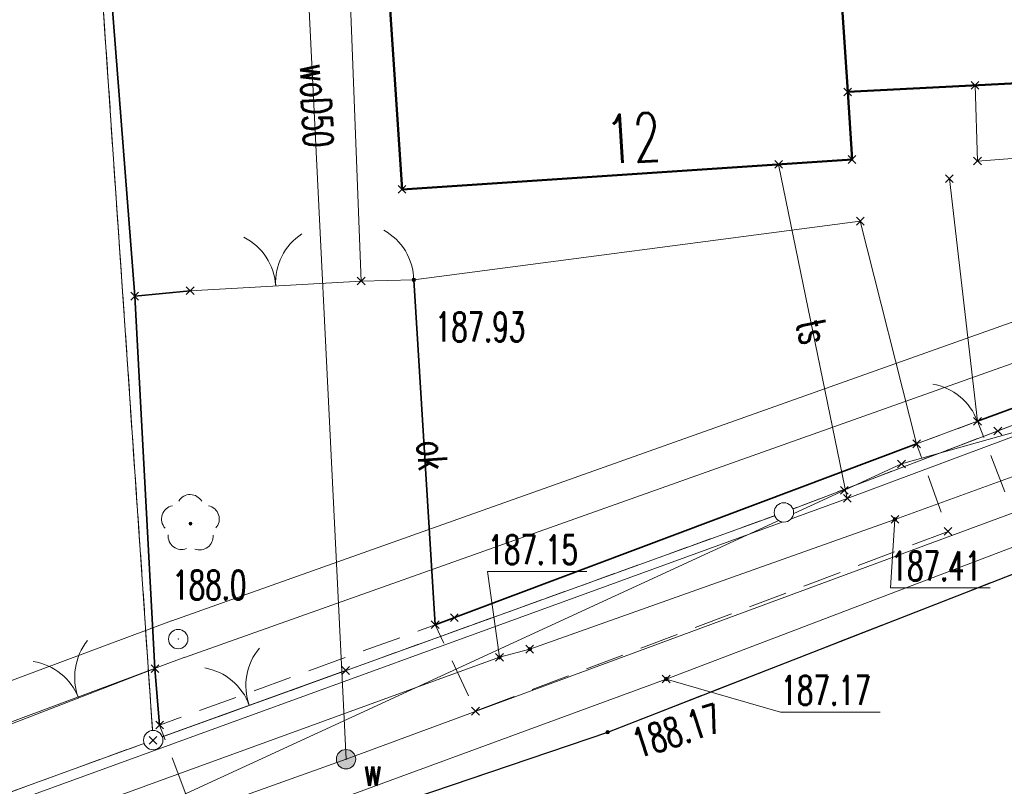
# Model space of a CAD drawing. Header units: metres. Extents: x 6498948 to 6499625, y 5676527 to 5676852.
# Tile 10 of 22: x 6499069 to 6499094, y 5676702 to 5676721. Entities that reach past the tile are written whole.
import ezdxf
from ezdxf.enums import TextEntityAlignment as Align

# ---------------------------------------------------------------- set-up
doc = ezdxf.new("R2010")
doc.units = ezdxf.units.M
for name, pattern in [('L_0_03', [1, 0.5, -0.5]), ('L_0_04', [1.5, 1, -0.5]), ('L_0_06', [2, 1.5, -0.5])]:
    doc.linetypes.add(name, pattern=pattern)
doc.layers.get('0').update_dxf_attribs({"linetype": 'CONTINUOUS', "lineweight": 18})
doc.layers.add('Z-WTÓRNIK', color=7, linetype='CONTINUOUS', lineweight=18, true_color=0x7f868a)
doc.styles.get("Standard").update_dxf_attribs({"font": 'simplex.shx'})
doc.linetypes.add('L_0_15_SHX', pattern='A,0,-0.375,-0.75,-0.75,-0.75,-0.75,-0.75,[1,Mroczeń dz. 705_4 dcp.shx,S=0.05,R=0,X=0,Y=0],-0.75,-0.75,-0.75,-0.75,-0.375', length=7.5)

# ---------------------------------------------------------------- blocks, each defined once
blk = doc.blocks.new('L_2_20_3')
at = {"color": 0, "linetype": 'Continuous', "lineweight": 13}
for centre, start, end in [((-3, 0), 299.9816, 0), ((3, 0), 180, 240.0184)]:
    blk.add_arc(centre, 3, start, end, dxfattribs=at)
blk = doc.blocks.new('L_2_56_1')
at = {"color": 0, "linetype": 'Continuous', "lineweight": 13}
blk.add_arc((3, 0), 3, 180, 240.0184, dxfattribs=at)
blk = doc.blocks.new('GEPPGD_S')
at = {"color": 0, "linetype": 'Continuous', "lineweight": 18}
blk.add_wipeout([(0, -0.5), (0.25, -0.433), (0.433, -0.25), (0.5, 0), (0.433, 0.25), (0.25, 0.433), (0, 0.5), (-0.25, 0.433), (-0.433, 0.25), (-0.5, 0), (-0.433, -0.25), (-0.25, -0.433)], dxfattribs=at)
blk.add_circle((0, 0), 0.5, dxfattribs=at)
blk = doc.blocks.new('GSPPRB')
at = {"color": 0, "linetype": 'Continuous', "lineweight": 13, "flags": 128}
for points in [[(-0.2, 0.2), (0.2, -0.2)], [(0.2, 0.2), (-0.2, -0.2)]]:
    blk.add_lwpolyline(points, dxfattribs=at)
blk = doc.blocks.new('GSPRDL')
at = {"color": 0, "linetype": 'Continuous', "lineweight": 13}
blk.add_wipeout([(0, -1.539), (0.769, -1.333), (1.333, -0.769), (1.539, 0), (1.333, 0.769), (0.769, 1.333), (0, 1.539), (-0.769, 1.333), (-1.333, 0.769), (-1.539, 0), (-1.333, -0.769), (-0.769, -1.333)], dxfattribs=at)
at = {"linetype": 'Continuous', "lineweight": 18}
blk.add_hatch(color=0, dxfattribs=at).paths.add_polyline_path([(0, -0.072, 1), (0, 0.072, 1)])
at = {"color": 0, "linetype": 'Continuous', "lineweight": 18}
blk.add_circle((0, 0), 0.0721, dxfattribs=at)
for centre, radius, start, end in [((-0.02, 0.82), 0.68, 29.5388, 149.6209), ((-0.8, 0.24), 0.7, 101.6336, 222.6141), ((0.78, 0.24), 0.7, 318.5035, 78.3664), ((-0.46, -0.64), 0.7, 175.1009, 291.5014), ((0.46, -0.66), 0.7, 249.444, 4.8991)]:
    blk.add_arc(centre, radius, start, end, dxfattribs=at)
blk = doc.blocks.new('GSPWPN')
at = {"linetype": 'Continuous', "lineweight": 13}
blk.add_hatch(color=0, dxfattribs=at).paths.add_polyline_path([(0, -0.091, 1), (0, 0.091, 1)])
at = {"color": 0, "linetype": 'Continuous', "lineweight": 13}
blk.add_circle((0, 0), 0.0906, dxfattribs=at)
blk = doc.blocks.new('GSPWPS')
at = {"linetype": 'Continuous', "lineweight": 13}
blk.add_hatch(color=0, dxfattribs=at).paths.add_polyline_path([(0, -0.091, 1), (0, 0.091, 1)])
at = {"color": 0, "linetype": 'Continuous', "lineweight": 13}
blk.add_circle((0, 0), 0.0906, dxfattribs=at)
blk = doc.blocks.new('GUPISN')
at = {"color": 0, "linetype": 'Continuous', "lineweight": 18}
blk.add_wipeout([(0, -0.5), (0.25, -0.433), (0.433, -0.25), (0.5, 0), (0.433, 0.25), (0.25, 0.433), (0, 0.5), (-0.25, 0.433), (-0.433, 0.25), (-0.5, 0), (-0.433, -0.25), (-0.25, -0.433)], dxfattribs=at)
blk.add_circle((0, 0), 0.5, dxfattribs=at)
blk = doc.blocks.new('GUPPRZ_G')
at = {"linetype": 'Continuous', "lineweight": 13}
blk.add_hatch(color=0, dxfattribs=at).paths.add_polyline_path([(0, -0.091, 1), (0, 0.091, 1)])
at = {"color": 0, "linetype": 'Continuous', "lineweight": 13}
blk.add_circle((0, 0), 0.0906, dxfattribs=at)
blk = doc.blocks.new('GUPPRZ_T')
at = {"linetype": 'Continuous', "lineweight": 13}
blk.add_hatch(color=0, dxfattribs=at).paths.add_polyline_path([(0, -0.091, 1), (0, 0.091, 1)])
at = {"color": 0, "linetype": 'Continuous', "lineweight": 13}
blk.add_circle((0, 0), 0.0906, dxfattribs=at)
blk = doc.blocks.new('GUPWZA')
at = {"linetype": 'Continuous', "lineweight": 13}
blk.add_hatch(color=0, dxfattribs=at).paths.add_polyline_path([(0, -0.5, 1), (0, 0.5, 1)])
at = {"color": 0, "linetype": 'Continuous', "lineweight": 13}
blk.add_circle((0, 0), 0.5, dxfattribs=at)

msp = doc.modelspace()

# ---------------------------------------------------------------- linework, layer by layer
at = {"layer": 'Z-WTÓRNIK', "linetype": 'CONTINUOUS', "lineweight": 18}
for p, q in [((6499071.975, 5676702.693), (6499068.919, 5676747.44)), ((6499088.245, 5676708.569), (6499104.41, 5676714.728)), ((6499077.34, 5676714.54), (6499072.93, 5676714.29)), ((6499071.975, 5676702.693), (6499088.245, 5676708.569)), ((6499072.02, 5676704.54), (6499068.08, 5676703.02)), ((6499076.94, 5676704.49), (6499071.97, 5676702.69)), ((6499056.238, 5676696.957), (6499071.975, 5676702.693))]:
    msp.add_line(p, q, dxfattribs=at)
at = {"layer": 'Z-WTÓRNIK', "linetype": 'L_0_15_SHX', "lineweight": 35}
for p, q in [((6499068.924, 5676747.44), (6499071.5, 5676714.15)), ((6499104.29, 5676715.04), (6499093.24, 5676710.92)), ((6499079.25, 5676705.67), (6499078.7, 5676714.57)), ((6499071.5, 5676714.15), (6499072.93, 5676714.29)), ((6499072.02, 5676704.54), (6499071.5, 5676714.15)), ((6499091.67, 5676710.34), (6499079.25, 5676705.67)), ((6499072.14, 5676703.08), (6499072.02, 5676704.54))]:
    msp.add_line(p, q, dxfattribs=at)
at = {"layer": 'Z-WTÓRNIK', "linetype": 'CONTINUOUS', "lineweight": 35}
for p, q in [((6499068.924, 5676747.44), (6499071.5, 5676714.15)), ((6499104.29, 5676715.04), (6499093.24, 5676710.92)), ((6499079.25, 5676705.67), (6499078.7, 5676714.57)), ((6499071.5, 5676714.15), (6499072.93, 5676714.29)), ((6499072.02, 5676704.54), (6499071.5, 5676714.15)), ((6499091.67, 5676710.34), (6499079.25, 5676705.67)), ((6499072.14, 5676703.08), (6499072.02, 5676704.54))]:
    msp.add_line(p, q, dxfattribs=at)
at = {"layer": 'Z-WTÓRNIK', "lineweight": 18}
for p, q in [((6499101.651, 5676716.151), (6499072.453, 5676705.771)), ((6499101.989, 5676715.209), (6499072.787, 5676704.829)), ((6499042.757, 5676694.719), (6499072.446, 5676705.769)), ((6499043.106, 5676693.782), (6499072.794, 5676704.831))]:
    msp.add_line(p, q, dxfattribs=at)
at = {"layer": 'Z-WTÓRNIK', "linetype": 'L_0_03', "lineweight": 18, "flags": 128}
for points in [[(6499042.88, 5676692.08), (6499056.238, 5676696.957), (6499071.975, 5676702.693), (6499068.919, 5676747.44)], [(6499068.919, 5676747.44), (6499071.975, 5676702.693), (6499088.245, 5676708.569), (6499093.765, 5676710.672), (6499104.41, 5676714.728), (6499102.162, 5676746.997)], [(6499186.421, 5676745.751), (6499174.76, 5676741.26), (6499154.184, 5676733.67), (6499127.454, 5676723.492), (6499111.611, 5676717.458), (6499104.41, 5676714.728), (6499093.765, 5676710.672), (6499088.245, 5676708.569), (6499071.975, 5676702.693), (6499056.238, 5676696.957), (6499042.88, 5676692.08)]]:
    msp.add_lwpolyline(points, dxfattribs=at)
at = {"layer": 'Z-WTÓRNIK', "linetype": 'Continuous', "lineweight": 18, "flags": 128}
for points in [[(6499093.177, 5676719.591), (6499093.242, 5676717.637), (6499100.21, 5676718.171), (6499100.743, 5676729.258), (6499100.716, 5676732.372), (6499099.936, 5676747.026)], [(6499042.868, 5676691.589), (6499058.2, 5676696.34), (6499071.12, 5676700.78), (6499071.95, 5676700.91), (6499089.806, 5676709.14), (6499091.28, 5676709.82), (6499106.44, 5676714.08), (6499120.97, 5676719.54), (6499136.21, 5676725.28), (6499169.98, 5676738.14), (6499189.869, 5676745.688)], [(6499076.95, 5676702.2), (6499130.092, 5676721.839), (6499174.94, 5676738.48), (6499193.059, 5676745.397)], [(6499077.762, 5676726.428), (6499075.758, 5676726.42), (6499076.95, 5676702.2)], [(6499135.2, 5676725.43), (6499130.58, 5676723.65), (6499129.92, 5676723.42), (6499128.79, 5676723.17), (6499122.68, 5676720.75), (6499122.01, 5676720.49), (6499121.79, 5676720.4), (6499120.48, 5676719.92), (6499117.39, 5676718.75), (6499113.28, 5676717.06), (6499113.04, 5676716.96), (6499104, 5676713.4), (6499102.55, 5676713.02), (6499100.16, 5676711.93), (6499095.07, 5676709.79), (6499094.42, 5676709.59), (6499091.11, 5676708.39), (6499081.69, 5676705.04), (6499080.91, 5676704.83), (6499067.17, 5676699.84)], [(6499042.539, 5676677.631), (6499052.14, 5676681.24), (6499051.15, 5676683.84), (6499049.13, 5676693.7), (6499066.61, 5676700.46), (6499089.88, 5676708.93), (6499122.05, 5676720.94)], [(6499089.88, 5676708.93), (6499088.11, 5676717.551)], [(6499078.7, 5676714.57), (6499077.34, 5676714.54)], [(6499093.24, 5676710.92), (6499091.67, 5676710.34)], [(6499042.837, 5676690.254), (6499060.05, 5676696.15), (6499076.95, 5676702.2)]]:
    msp.add_lwpolyline(points, dxfattribs=at)
at = {"layer": 'Z-WTÓRNIK', "linetype": 'Continuous', "lineweight": 13, "flags": 128}
for points in [[(6499192.152, 5676745.647), (6499191.95, 5676745.57), (6499179.3, 5676740.57), (6499171.74, 5676737.85), (6499170.17, 5676737.27), (6499168.1, 5676736.42), (6499161.03, 5676733.79), (6499158.09, 5676732.52), (6499155.88, 5676731.44), (6499140.7, 5676725.44), (6499129.71, 5676721.16), (6499122.42, 5676718.61), (6499121.75, 5676718.23), (6499118.18, 5676716.81), (6499107.84, 5676712.85), (6499095.6, 5676708.22), (6499085.21, 5676704.27), (6499074.11, 5676700.19), (6499063.67, 5676696.63), (6499051.98, 5676692.98), (6499044.37, 5676690.84), (6499042.844, 5676690.555)], [(6499093.566, 5676706.622), (6499091, 5676706.622), (6499091.11, 5676708.39)], [(6499083.166, 5676707.042), (6499080.6, 5676707.042), (6499080.91, 5676704.83)], [(6499090.726, 5676703.412), (6499088.16, 5676703.412), (6499085.21, 5676704.27)]]:
    msp.add_lwpolyline(points, dxfattribs=at)
at = {"layer": 'Z-WTÓRNIK', "linetype": 'L_0_04', "lineweight": 18, "flags": 128}
for points in [[(6499191.14, 5676745.665), (6499175.35, 5676739.7), (6499174.5, 5676741.32), (6499170.36, 5676739.78), (6499169.96, 5676737.67), (6499163.31, 5676735.13), (6499161.78, 5676736.58), (6499160.12, 5676735.91), (6499160.1, 5676733.88), (6499145.91, 5676728.46), (6499145.13, 5676730.42), (6499143.58, 5676729.85), (6499144.35, 5676727.88), (6499128.33, 5676721.76), (6499126.97, 5676723.69), (6499122.76, 5676722.05), (6499122.88, 5676719.69), (6499112.93, 5676715.89), (6499112.17, 5676717.99), (6499107.8, 5676716.36), (6499108.55, 5676714.21), (6499094.1, 5676708.7), (6499093.24, 5676710.92), (6499091.67, 5676710.34), (6499092.48, 5676708.08), (6499080.29, 5676703.44), (6499079.25, 5676705.67), (6499072.14, 5676703.08), (6499072.99, 5676700.84), (6499056.7, 5676695.53), (6499055.22, 5676700.77), (6499051.84, 5676699.99), (6499050.96, 5676699.73), (6499051.6, 5676695.36), (6499052.3, 5676694.18), (6499042.86, 5676691.24)], [(6499042.828, 5676689.852), (6499042.91, 5676689.86), (6499053.49, 5676692.91), (6499065.65, 5676696.83), (6499077.67, 5676700.85), (6499083.7, 5676702.9), (6499101.02, 5676709.66), (6499117.16, 5676715.9), (6499129.34, 5676720.4), (6499141.59, 5676724.96), (6499152.63, 5676729.36), (6499164.16, 5676733.79), (6499176.03, 5676738.3), (6499192.72, 5676744.41), (6499193.057, 5676744.543)]]:
    msp.add_lwpolyline(points, dxfattribs=at)
at = {"layer": 'Z-WTÓRNIK', "linetype": 'Continuous', "lineweight": 25, "flags": 128}
msp.add_lwpolyline([(6499042.828, 5676689.852), (6499042.91, 5676689.86), (6499053.49, 5676692.91), (6499065.65, 5676696.83), (6499077.67, 5676700.85), (6499083.7, 5676702.9), (6499101.02, 5676709.66), (6499117.16, 5676715.9), (6499129.34, 5676720.4), (6499141.59, 5676724.96), (6499152.63, 5676729.36), (6499164.16, 5676733.79), (6499176.03, 5676738.3), (6499192.72, 5676744.41), (6499193.057, 5676744.543)], dxfattribs=at)
at = {"layer": 'Z-WTÓRNIK', "linetype": 'L_0_06', "lineweight": 18, "flags": 128}
msp.add_lwpolyline([(6499042.828, 5676689.852), (6499042.91, 5676689.86), (6499053.49, 5676692.91), (6499065.65, 5676696.83), (6499077.67, 5676700.85), (6499083.7, 5676702.9), (6499101.02, 5676709.66), (6499117.16, 5676715.9), (6499129.34, 5676720.4), (6499141.59, 5676724.96), (6499152.63, 5676729.36), (6499164.16, 5676733.79), (6499176.03, 5676738.3), (6499192.72, 5676744.41), (6499193.057, 5676744.543)], dxfattribs=at)
at = {"layer": 'Z-WTÓRNIK', "linetype": 'Continuous', "lineweight": 50, "flags": 128}
for points in [[(6499089.318, 5676728.004), (6499090.441, 5676728.164), (6499090.285, 5676731.157), (6499099.075, 5676731.608), (6499099.673, 5676719.925), (6499089.892, 5676719.422)], [(6499090.005, 5676717.677), (6499078.396, 5676716.904), (6499077.708, 5676727.232), (6499089.318, 5676728.004), (6499089.892, 5676719.422)]]:
    msp.add_lwpolyline(points, close=True, dxfattribs=at)
at = {"layer": 'Z-WTÓRNIK', "lineweight": 18, "flags": 128}
for points in [[(6499089.318, 5676728.004), (6499089.192, 5676731.228), (6499076.715, 5676730.828), (6499077.34, 5676714.54)], [(6499092.517, 5676717.18), (6499093.24, 5676710.92)], [(6499078.7, 5676714.57), (6499090.216, 5676716.086), (6499091.67, 5676710.34)], [(6499079.25, 5676705.67), (6499078.7, 5676714.57)]]:
    msp.add_lwpolyline(points, dxfattribs=at)
at = {"layer": 'Z-WTÓRNIK'}
for p in [(6499093.177, 5676719.591), (6499089.892, 5676719.422), (6499088.11, 5676717.551), (6499090.005, 5676717.677), (6499093.242, 5676717.637), (6499092.517, 5676717.18), (6499078.396, 5676716.904), (6499090.216, 5676716.086), (6499077.34, 5676714.54), (6499078.7, 5676714.57), (6499078.7, 5676714.57), (6499078.7, 5676714.57), (6499078.7, 5676714.57), (6499078.7, 5676714.57), (6499071.5, 5676714.15), (6499072.93, 5676714.29), (6499093.24, 5676710.92), (6499093.765, 5676710.672), (6499091.67, 5676710.34), (6499091.28, 5676709.82), (6499089.806, 5676709.14), (6499089.88, 5676708.93), (6499088.245, 5676708.569), (6499091.11, 5676708.39), (6499091.11, 5676708.39), (6499072.94, 5676708.28), (6499092.48, 5676708.08), (6499079.744, 5676705.856), (6499079.25, 5676705.67), (6499072.62, 5676705.3), (6499072.78, 5676705.34), (6499081.69, 5676705.04), (6499081.69, 5676705.04), (6499080.91, 5676704.83), (6499080.91, 5676704.83), (6499072.02, 5676704.54), (6499076.94, 5676704.49), (6499085.21, 5676704.27), (6499085.21, 5676704.27), (6499080.29, 5676703.44), (6499072.14, 5676703.08), (6499083.7, 5676702.9), (6499083.7, 5676702.9), (6499083.7, 5676702.9), (6499083.7, 5676702.9), (6499071.975, 5676702.693), (6499076.95, 5676702.2)]:
    msp.add_point(p, dxfattribs=at)

# ---------------------------------------------------------------- block references
at = {"layer": 'Z-WTÓRNIK', "linetype": 'Continuous', "xscale": 0.5, "yscale": 0.5, "zscale": 0.5}
for name, p in [('GSPPRB', (6499089.892, 5676719.422)), ('GSPPRB', (6499093.177, 5676719.591)), ('GSPPRB', (6499090.005, 5676717.677)), ('GSPPRB', (6499093.242, 5676717.637)), ('GSPPRB', (6499088.11, 5676717.551)), ('GSPPRB', (6499092.517, 5676717.18)), ('GSPPRB', (6499078.396, 5676716.904)), ('GSPPRB', (6499090.216, 5676716.086)), ('GSPPRB', (6499077.34, 5676714.54)), ('GSPWPS', (6499078.7, 5676714.57)), ('GSPPRB', (6499071.5, 5676714.15)), ('GSPPRB', (6499072.93, 5676714.29)), ('GSPPRB', (6499093.24, 5676710.92)), ('GSPPRB', (6499093.765, 5676710.672)), ('GSPPRB', (6499091.67, 5676710.34)), ('GSPPRB', (6499091.28, 5676709.82)), ('GSPPRB', (6499089.806, 5676709.14)), ('GSPPRB', (6499089.88, 5676708.93)), ('GSPPRB', (6499091.11, 5676708.39)), ('GUPPRZ_T', (6499091.11, 5676708.39)), ('GSPPRB', (6499092.48, 5676708.08)), ('GSPPRB', (6499079.25, 5676705.67)), ('GSPPRB', (6499079.744, 5676705.856)), ('GSPWPN', (6499072.78, 5676705.34)), ('GSPPRB', (6499081.69, 5676705.04)), ('GUPPRZ_T', (6499081.69, 5676705.04)), ('GSPPRB', (6499080.91, 5676704.83)), ('GUPPRZ_T', (6499080.91, 5676704.83)), ('GSPPRB', (6499072.02, 5676704.54)), ('GSPPRB', (6499076.94, 5676704.49)), ('GSPPRB', (6499085.21, 5676704.27)), ('GUPPRZ_G', (6499085.21, 5676704.27)), ('GSPPRB', (6499080.29, 5676703.44)), ('GSPWPS', (6499083.7, 5676702.9)), ('GUPWZA', (6499076.95, 5676702.2))]:
    msp.add_blockref(name, p, dxfattribs=at)
for name, p, rotation in [('L_2_20_3', (6499075.135, 5676714.415), 183.24), ('L_2_56_1', (6499078.7, 5676714.57), 181.26), ('L_2_56_1', (6499093.24, 5676710.92), 200.28), ('L_2_20_3', (6499070.05, 5676703.78), 201.1), ('L_2_20_3', (6499074.455, 5676703.59), 199.91)]:
    msp.add_blockref(name, p, dxfattribs=dict(at, rotation=rotation))

# ---------------------------------------------------------------- texts
at = {"layer": 'Z-WTÓRNIK', "lineweight": 15, "width": 0.66}
for s, rotation, p in [('woD50', -87.2, (6499076.19, 5676719.07)), ('ts', -78.4, (6499088.995, 5676713.24)), ('ok', -86.5, (6499079.18, 5676710.04))]:
    msp.add_text(s, height=0.75, rotation=rotation, dxfattribs=at).set_placement(p, align=Align.MIDDLE_CENTER)
at = {"layer": 'Z-WTÓRNIK', "lineweight": 25, "width": 0.66}
msp.add_text('12', height=1.25, rotation=3.4, dxfattribs=at).set_placement((6499084.36, 5676718.23), align=Align.MIDDLE_CENTER)
at = {"layer": 'Z-WTÓRNIK', "lineweight": 15, "width": 0.66}
for s, rotation, p in [('187.93', -360, (6499079.24, 5676713.73)), ('188.17', -342, (6499084.26, 5676702.93)), ('w', -360, (6499077.41, 5676702.26))]:
    msp.add_text(s, height=0.75, rotation=rotation, dxfattribs=at).set_placement(p, align=Align.TOP_LEFT)
for s, p in [('187.15', (6499080.6, 5676707.98)), ('187.41', (6499091, 5676707.56)), ('188.0', (6499072.47, 5676707.07)), ('187.17', (6499088.16, 5676704.35))]:
    msp.add_text(s, height=0.75, dxfattribs=at).set_placement(p, align=Align.TOP_LEFT)

# ---------------------------------------------------------------- next in the draw order: block references
at = {"layer": 'Z-WTÓRNIK', "linetype": 'Continuous', "xscale": 0.5, "yscale": 0.5, "zscale": 0.5}
for name, p in [('GSPRDL', (6499072.94, 5676708.28)), ('GEPPGD_S', (6499088.245, 5676708.569)), ('GUPISN', (6499072.62, 5676705.3)), ('GEPPGD_S', (6499071.975, 5676702.693))]:
    msp.add_blockref(name, p, dxfattribs=at)

# ---------------------------------------------------------------- next in the draw order: linework, layer by layer
at = {"layer": 'Z-WTÓRNIK'}
for p in [(6499072.62, 5676705.3), (6499072.62, 5676705.3), (6499071.97, 5676702.69)]:
    msp.add_point(p, dxfattribs=at)

# ---------------------------------------------------------------- next in the draw order: block references
at = {"layer": 'Z-WTÓRNIK', "linetype": 'Continuous', "xscale": 0.5, "yscale": 0.5, "zscale": 0.5}
for p in [(6499072.14, 5676703.08), (6499071.97, 5676702.69)]:
    msp.add_blockref('GSPPRB', p, dxfattribs=at)

doc.saveas('drawing.dxf')
